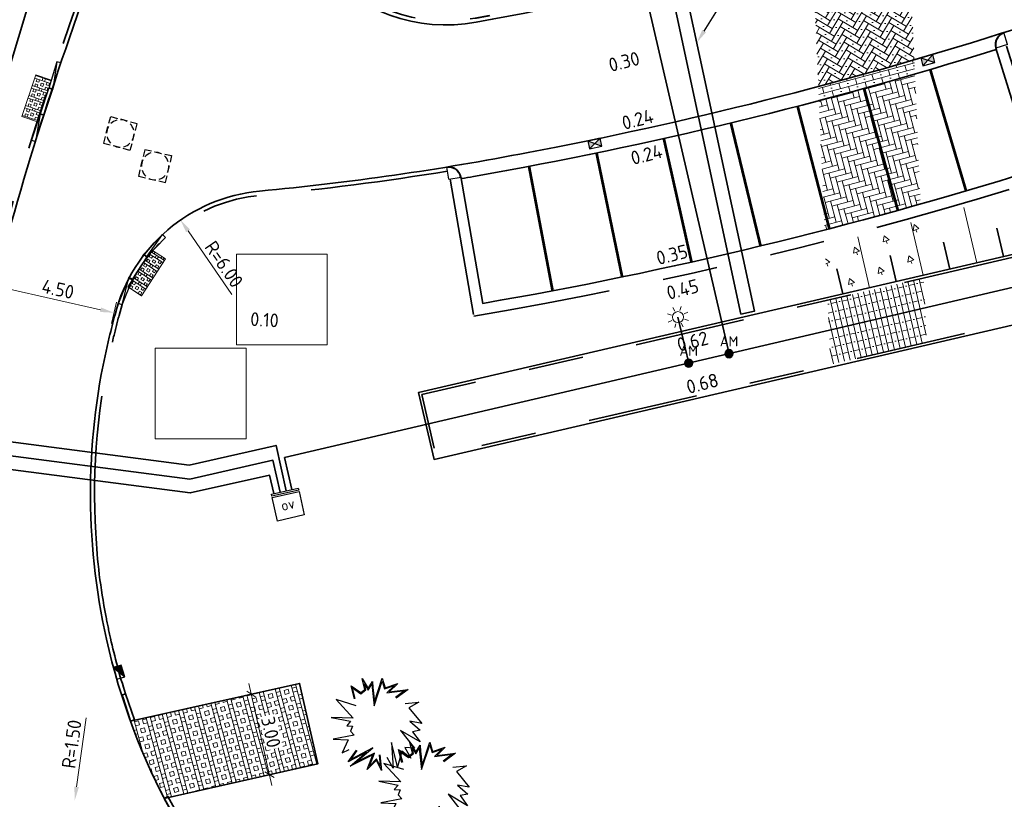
# Model space of a CAD drawing. Header units: metres. Extents: x 109063 to 109671, y 521086 to 521391.
# Tile 62 of 85: x 109321 to 109357, y 521247 to 521275. Entities that reach past the tile are written whole.
import ezdxf
from ezdxf import colors
from ezdxf.entities.mleader import LeaderData, LeaderLine
from ezdxf.enums import TextEntityAlignment as Align
from ezdxf.lldxf.tags import DXFTag
from ezdxf.math import Vec2, Vec3

# ---------------------------------------------------------------- set-up
doc = ezdxf.new("R2010")
doc.units = ezdxf.units.M
doc.header["$PDMODE"] = 2
for name, pattern in [('NLCS-HIDDEN', [4, 2, -2]), ('VH-OPSLUITBAND-SO', [10, 4, -2, 2, -2]), ('VH-TROTTOIRBAND-SO', [15, 5, -2, 2, -2, 2, -2])]:
    doc.linetypes.add(name, pattern=pattern)
for name, color, linetype, lineweight in [('N-WE-GR-BEPLANTING_NATUUR_BOS-A-200', 92, 'Continuous', 18), ('N-WE-GR-HEESTER_SYMPHORICARPOS ALBUS (SNEEUWBES)-S', 90, 'Continuous', 25), ('N-WE-GW-TALUDARCERING-S', 90, 'Continuous', 25), ('N-WE-GW-TALUDARCERING_KORT-G', 90, 'Continuous', 35), ('N-WE-GW-TALUDARCERING_LANG-G', 90, 'Continuous', 18), ('N-WE-IE-MEUBILAIR-S-200', 7, 'Continuous', 25), ('N-WE-KL-ET_LS_OV_LICHTMAST-S', 190, 'Continuous', 25), ('N-WE-OV-HULPSTUK_MOF-S-200', 190, 'Continuous', 25), ('N-WE-OV-KABEL_GROEP1-G', 190, 'OV-KABEL-SO', 35), ('N-WE-OV-KABEL_GROEP2-G', 20, 'OV-KABEL-SO', 35), ('N-WE-OV-KABEL_GROEP3-G', 130, 'OV-KABEL-SO', 35), ('N-WE-OV-KABEL_GROEP4-G', 210, 'OV-KABEL-SO', 35), ('N-WE-RI-HWA_KOLK-S-200', 150, 'Continuous', 25), ('N-WE-RI-HWA_KOLK_STRAATKOLK-S-200', 150, 'Continuous', 25), ('N-WE-RI-HWA_KOLK_TROTTOIRKOLK-S-200', 150, 'Continuous', 25), ('N-WE-RI-PUT-S-250', 7, 'Continuous', 25), ('N-WE-VH-GRASBETONTEGELS-A-200', 253, 'Continuous', 18), ('N-WE-VH-HALFVERHARDING_GRASBETONSTEEN-G', 130, 'Continuous', 35), ('N-WE-VH-KANTOPSLUITING_OPSLUITBAND_100X200-G', 150, 'VH-OPSLUITBAND-SO', 35), ('N-WE-VH-KANTOPSLUITING_TROTTOIRBAND_130 150_160_HOEKBLOK-S', 210, 'Continuous', 25), ('N-WE-VH-KANTOPSLUITING_TROTTOIRBAND_130X150-G', 210, 'VH-TROTTOIRBAND-SO', 35), ('N-WE-VH-KANTOPSLUITING_TROTTOIRBAND_VB_130 150X250_PARKEERBAND-S', 210, 'Continuous', 25), ('N-WE-VH-KANTVERHARDING_WEG-G', 4, 'Continuous', 35), ('N-WE-VH-VERHARDING-G', 7, 'Continuous', 35), ('N-WE-VH-VERHARDING_STRAATBAKSTENEN_DIKFORMAAT_ZWART-A-200', 7, 'Continuous', 18), ('N-WE-VW-MARKERING_PARKEERVAK-G', 7, 'NLCS-HIDDEN', 35), ('X-XX-AL-HOOGTELABEL-T25', 7, 'Continuous', 25), ('X-XX-AL-M', 7, 'Continuous', 18), ('X-XX-AL-T25', 7, 'Continuous', 25)]:
    doc.layers.add(name, color=color, linetype=linetype, lineweight=lineweight)
for name, color, linetype, lineweight, true_color in [('N-WE-GR-BOOMVAK-G', 7, 'Continuous', 18, 0xcc6600), ('N-WE-KL-ET_MANTELBUIS-G', 80, 'Continuous', 35, 0x3fff00), ('N-WE-OV-KABEL_AANSLUITKABEL-G', 3, 'OV-KABEL-SO', 35, 0x00ff00), ('N-WE-VH-KANTOPSLUITING_TROTTOIRBAND_130 150_250_EINDVERLOOPBAND-S', 6, 'Continuous', 35, 0xff00ff), ('N-WE-VH-KANTOPSLUITING_TROTTOIRBAND_400-G', 6, 'VH-TROTTOIRBAND-SO', 35, 0xff00ff), ('N-WE-VH-VERHARDING_GRASBETONSTEEN-A', 7, 'Continuous', 18, 0x52a500), ('N-WE-VH-VERHARDING_STRAATBAKSTEEN-A', 7, 'Continuous', 18, 0xa50029), ('N-WE-VH-VERHARDING_STRAATBAKSTEEN_VOETPAD-A', 7, 'Continuous', 18, 0xe60000)]:
    doc.layers.add(name, color=color, linetype=linetype, lineweight=lineweight, true_color=true_color)
doc.layers.get('0').freeze()
doc.styles.add('NLCS-ISO', font='NLCS-ISO.ttf')
doc.styles.add('NLCS-ISO-M200-T25', font='NLCS-ISO.ttf', dxfattribs={"height": 0.5})
doc.styles.get("Standard").update_dxf_attribs({"font": 'isocpeur.ttf'})
tags = doc.linetypes.add('OV-KABEL-SO', pattern='A,4,-1,[103,NLCS.SHX,S=0.75,R=0,X=0,Y=0],-1,4,-1.5,["0V",Standard,S=1,R=0,X=0,Y=-0.5],-3', length=14.5).pattern_tags.tags
tags[18] = DXFTag(74, 10)
doc.dimstyles.new('NLCS-M200-T25-PIJL_L2_H2', dxfattribs={"dimscale": 0.2, "dimtxt": 2.5, "dimasz": 2.5, "dimexe": 2, "dimexo": 2, "dimgap": 0.7, "dimtad": 1, "dimzin": 0, "dimdsep": 46, "dimtxsty": 'NLCS-ISO-M200-T25', "dimcen": 0, "dimdle": 2, "dimclrd": 256, "dimclre": 256, "dimclrt": 256, "dimazin": 0, "dimtfac": 1, "dimtdec": 3, "dimtofl": 0, "dimtmove": 0, "dimatfit": 3, "dimfxl": 2, "dimfxlon": 1, "dimtfillclr": 256, "dimtolj": 1, "dimtzin": 0, "dimlwd": -1, "dimlwe": -1, "dimarcsym": 0})
doc.dimstyles.new('NLCS-M200-T25-SCHRAP_L2_H2', dxfattribs={"dimscale": 0.2, "dimtxt": 2.5, "dimasz": 1.4, "dimexe": 2, "dimexo": 2, "dimgap": 0.7, "dimtad": 1, "dimzin": 0, "dimdsep": 46, "dimtxsty": 'NLCS-ISO-M200-T25', "dimblk": 'OBLIQUE', "dimcen": 0, "dimdle": 2, "dimclrd": 256, "dimclre": 256, "dimclrt": 256, "dimazin": 0, "dimtfac": 1, "dimtdec": 3, "dimtofl": 0, "dimtmove": 0, "dimatfit": 3, "dimldrblk": 'OBLIQUE', "dimfxl": 2, "dimfxlon": 1, "dimtfillclr": 256, "dimtolj": 1, "dimtzin": 0, "dimlwd": -1, "dimlwe": -1, "dimarcsym": 0})

# ---------------------------------------------------------------- blocks, each defined once
blk = doc.blocks.new('*U100')
at = {"layer": 'N-WE-GW-TALUDARCERING_KORT-G'}
for p, q in [((109356.733, 521266.346), (109356.492, 521267.383)), ((109354.785, 521265.893), (109354.557, 521266.875)), ((109352.837, 521265.441), (109352.619, 521266.38)), ((109350.889, 521264.989), (109350.678, 521265.897))]:
    blk.add_line(p, q, dxfattribs=at)
at = {"layer": 'N-WE-GW-TALUDARCERING_LANG-G'}
for p, q in [((109355.759, 521266.12), (109355.291, 521268.135)), ((109353.811, 521265.667), (109353.366, 521267.584)), ((109351.863, 521265.215), (109351.435, 521267.059))]:
    blk.add_line(p, q, dxfattribs=at)
blk = doc.blocks.new('*D109')
at = {"layer": 'Defpoints', "color": 0, "transparency": 16777216}
for p in [(109326.824, 521267.694), (109330.218, 521262.747)]:
    blk.add_point(p, dxfattribs=at)
at = {"layer": 'X-XX-AL-M', "transparency": 16777216}
blk.add_line((109328.694, 521264.969), (109327.107, 521267.282), dxfattribs=at)
blk.add_solid([(109327.176, 521267.329), (109327.038, 521267.235), (109326.824, 521267.694)], dxfattribs=at)
at = {"layer": 'X-XX-AL-M', "transparency": 16777216, "insert": (109328.413, 521266.068), "char_height": 0.5, "attachment_point": 5, "rotation": 304.451, "style": 'NLCS-ISO-M200-T25', "bg_fill": 3, "box_fill_scale": 1.1, "bg_fill_color": 256, "bg_fill_true_color": 13158600, "bg_fill_transparency": 0}
blk.add_mtext('\\A1;R=6.00', dxfattribs=at)
blk = doc.blocks.new('*D110')
at = {"layer": 'Defpoints', "color": 0, "transparency": 16777216}
for p in [(109324.419, 521264.305), (109319.306, 521262.082), (109323.697, 521261.094)]:
    blk.add_point(p, dxfattribs=at)
at = {"layer": 'X-XX-AL-M', "transparency": 16777216}
for p, q in [((109319.941, 521264.903), (109320.117, 521265.683)), ((109320.517, 521265.183), (109323.932, 521264.415)), ((109324.331, 521263.915), (109324.507, 521264.695))]:
    blk.add_line(p, q, dxfattribs=at)
for points in [[(109320.535, 521265.265), (109320.499, 521265.102), (109320.029, 521265.293)], [(109323.95, 521264.496), (109323.913, 521264.333), (109324.419, 521264.305)]]:
    blk.add_solid(points, dxfattribs=at)
at = {"layer": 'X-XX-AL-M', "transparency": 16777216, "insert": (109322.383, 521265.163), "char_height": 0.5, "attachment_point": 5, "rotation": 347.3142, "style": 'NLCS-ISO-M200-T25', "bg_fill": 3, "box_fill_scale": 1.1, "bg_fill_color": 256, "bg_fill_true_color": 13158600, "bg_fill_transparency": 0}
blk.add_mtext('\\A1;4.50', dxfattribs=at)
blk = doc.blocks.new('*D222')
at = {"layer": 'Defpoints', "color": 0, "transparency": 16777216}
for p in [(109322.993, 521246.583), (109322.789, 521245.097)]:
    blk.add_point(p, dxfattribs=at)
at = {"layer": 'X-XX-AL-M', "transparency": 16777216}
blk.add_line((109323.404, 521249.585), (109323.061, 521247.078), dxfattribs=at)
blk.add_solid([(109322.978, 521247.09), (109323.143, 521247.067), (109322.993, 521246.583)], dxfattribs=at)
at = {"layer": 'X-XX-AL-M', "transparency": 16777216, "insert": (109322.88, 521248.632), "char_height": 0.5, "attachment_point": 5, "rotation": 82.1933, "style": 'NLCS-ISO-M200-T25', "bg_fill": 3, "box_fill_scale": 1.1, "bg_fill_color": 256, "bg_fill_true_color": 13158600, "bg_fill_transparency": 0}
blk.add_mtext('\\A1;R=1.50', dxfattribs=at)
blk = doc.blocks.new('SRI-KOLK_STRAAT-SO')
h = blk.add_hatch(color=256)
h.dxf.hatch_style = 1
h.paths.add_polyline_path([(-1.125, 1.5), (-1.125, 0), (0, 0.75)])
h.paths.add_polyline_path([(1.125, 1.5), (0, 0.75), (1.125, 0)])
for p, q in [((-1.125, 0), (1.125, 1.5)), ((1.125, 0), (-1.125, 1.5))]:
    blk.add_line(p, q)
blk.add_lwpolyline([(-1.125, 0), (1.125, 0), (1.125, 1.5), (-1.125, 1.5)], close=True)
blk = doc.blocks.new('SKL-ET_OV_LICHTMAST-SO')
at = {"color": 0, "linetype": 'ByBlock', "lineweight": 18}
for points in [[(0, 2), (0, 1.25)], [(-1.25, 0), (-2, 0)], [(-1.41, 1.41), (-0.88, 0.88)], [(0.88, 0.88), (1.41, 1.41)], [(2, 0), (1.25, 0)], [(-1.41, -1.41), (-0.88, -0.88)], [(0, -1.25), (0, -2)], [(0.88, -0.88), (1.41, -1.41)]]:
    blk.add_lwpolyline(points, dxfattribs=at)
blk.add_circle((0, 0), 1, dxfattribs=at)
blk = doc.blocks.new('N-SVH-VB_150X170')
at = {"layer": 'N-WE-VH-KANTOPSLUITING_TROTTOIRBAND_VB_130 150X250_PARKEERBAND-S'}
blk.add_lwpolyline([(0.5, 0.15), (-0.5, 0.15), (-0.5, 0), (0.5, 0)], close=True, dxfattribs=at)
blk = doc.blocks.new('*U362')
at = {"layer": 'N-WE-VH-GRASBETONTEGELS-A-200', "true_color": 0x66cc00}
h = blk.add_hatch(dxfattribs=at)
h.set_pattern_fill('BOX', color=72, scale=0.015)
h.paths.add_polyline_path([(-0.9, -0.15), (-1.3, -0.15), (-1.3, -0.75), (-0.9, -0.75)])
h = blk.add_hatch(dxfattribs=at)
h.set_pattern_fill('BOX', color=72, scale=0.015)
h.paths.add_polyline_path([(-0.5, -0.15), (-0.9, -0.15), (-0.9, -0.75), (-0.5, -0.75)])
h = blk.add_hatch(dxfattribs=at)
h.set_pattern_fill('BOX', color=72, scale=0.015)
h.paths.add_polyline_path([(-0.1, -0.15), (-0.5, -0.15), (-0.5, -0.75), (-0.1, -0.75)])
h = blk.add_hatch(dxfattribs=at)
h.set_pattern_fill('BOX', color=72, scale=0.015)
h.paths.add_polyline_path([(0.3, -0.15), (-0.1, -0.15), (-0.1, -0.75), (0.3, -0.75)])
at = {"layer": 'N-WE-VH-VERHARDING-G', "lineweight": 18}
blk.add_lwpolyline([(-1.3, -0.75), (0.3, -0.75), (0.3, -0.15), (-1.3, -0.15)], close=True, dxfattribs=at)
at = {"layer": 'N-WE-VH-KANTOPSLUITING_TROTTOIRBAND_VB_130 150X250_PARKEERBAND-S'}
blk.add_blockref('N-SVH-VB_150X170', (-0.5, -0.15), dxfattribs=at)
blk = doc.blocks.new('*U276')
blk.add_lwpolyline([(-1, -0.15), (0, -0.15), (0, 0), (-1, 0)], close=True)
blk.add_lwpolyline([(-1, -0.15), (0, 0)])
blk = doc.blocks.new('SRI-KOLK_TROTTOIR-SO')
blk.add_hatch(color=256).paths.add_polyline_path([(1.125, 1.5), (-1.125, 1.5), (-1.125, 0)])
blk.add_line((-1.125, 0), (1.125, 1.5))
at = {"flags": 128}
blk.add_lwpolyline([(-1.125, 0), (1.125, 0), (1.125, 1.5), (-1.125, 1.5)], close=True, dxfattribs=at)
blk = doc.blocks.new('SVH-TROTTOIRBAND EINDVERLOOPBAND_130 150X250_150X120_RECHTS_L1000_HD-MM')
for p in [(0, 20), (900, 0)]:
    blk.add_line(p, (100, 20))
blk.add_lwpolyline([(1000, 0), (0, 0), (0, 150), (1000, 150)], close=True)
blk = doc.blocks.new('SVH-TROTTOIRBAND EINDVERLOOPBAND_130 150X250_150X120_LINKS_L1000_HD-MM')
for p in [(-900, 0), (0, 20)]:
    blk.add_line(p, (-100, 20))
blk.add_lwpolyline([(-1000, 0), (0, 0), (0, 150), (-1000, 150)], close=True)
blk = doc.blocks.new('_Oblique')
at = {"color": 0, "linetype": 'ByBlock', "lineweight": -2}
blk.add_line((-0.5, -0.5), (0.5, 0.5), dxfattribs=at)
blk = doc.blocks.new('*D403')
at = {"layer": 'Defpoints', "color": 0, "transparency": 16777216}
for p in [(109329.35, 521250.432), (109330.007, 521247.505), (109330.067, 521247.518)]:
    blk.add_point(p, dxfattribs=at)
at = {"layer": 'X-XX-AL-M', "transparency": 16777216}
for p, q in [((109329.322, 521250.836), (109330.154, 521247.128)), ((109329.409, 521250.445), (109329.799, 521250.533)), ((109330.067, 521247.518), (109330.457, 521247.606))]:
    blk.add_line(p, q, dxfattribs=at)
at = {"layer": 'X-XX-AL-M', "transparency": 16777216, "xscale": 0.28, "yscale": 0.28, "zscale": 0.28}
for p, rotation in [((109329.409, 521250.445), 102.6570461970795), ((109330.067, 521247.518), 282.6570461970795)]:
    blk.add_blockref('_Oblique', p, dxfattribs=dict(at, rotation=rotation))
at = {"layer": 'X-XX-AL-M', "transparency": 16777216, "insert": (109330.118, 521249.067), "char_height": 0.5, "attachment_point": 5, "rotation": 282.657, "style": 'NLCS-ISO-M200-T25', "bg_fill": 3, "box_fill_scale": 1.1, "bg_fill_color": 256, "bg_fill_true_color": 13158600, "bg_fill_transparency": 0}
blk.add_mtext('\\A1;3.00', dxfattribs=at)
blk = doc.blocks.new('SRI-PUT_OPHOOGTEBRENGEN-SO')
for p, q in [((-0.5, 2), (0.5, 2)), ((-2, -0.5), (-2, 0.5)), ((2, -0.5), (2, 0.5)), ((-0.5, -2), (0.5, -2))]:
    blk.add_line(p, q)
for points in [[(-1, 2), (-2, 2), (-2, 1)], [(1, 2), (2, 2), (2, 1)], [(-1, -2), (-2, -2), (-2, -1)], [(1, -2), (2, -2), (2, -1)]]:
    blk.add_lwpolyline(points)
for start, end in [(120, 150), (75.5225, 104.4775), (30, 60), (165.5225, 194.4775), (345.5225, 14.4775), (210, 240), (300, 330), (255.5225, 284.4775)]:
    blk.add_arc((0, 0), 2, start, end)
blk = doc.blocks.new('SIE-MEUBILAIR_KAST_OV-SO')
for points in [[(-1, 1), (1, 1), (1, 0.84), (-1, 0.84)], [(-1, 0.76), (1, 0.76), (1, -1), (-1, -1)]]:
    blk.add_lwpolyline(points, close=True)
at = {"style": 'NLCS-ISO'}
blk.add_text('ov', height=0.75, dxfattribs=at).set_placement((0, 0), align=Align.MIDDLE_CENTER)
blk = doc.blocks.new('SGR-HEESTER_06')
at = {"flags": 128}
for points in [[(-0.247, 0.534), (-0.247, 0.776), (-0.104, 0.615), (-0.104, 0.615), (-0.018, 0.652), (-0.018, 0.857), (0.045, 0.652), (0.15, 0.758), (0.131, 0.652), (0.094, 0.391), (0.336, 0.77), (0.343, 0.59), (0.585, 0.609), (0.398, 0.503), (0.74, 0.46), (0.492, 0.36)], [(-0.232, 0.534), (-0.232, 0.736), (-0.109, 0.596), (-0.002, 0.642), (-0.002, 0.753), (0.037, 0.623), (0.127, 0.712), (0.116, 0.654), (0.069, 0.324), (0.323, 0.72), (0.328, 0.573), (0.517, 0.588), (0.351, 0.494), (0.679, 0.452), (0.486, 0.375)], [(-0.247, 0.404), (-0.57, 0.602), (-0.353, 0.199), (-0.738, 0.311), (-0.415, 0.156), (-0.502, 0.094), (-0.402, 0.063), (-0.458, -0.018), (-0.415, -0.105), (-0.8, -0.08), (-0.539, -0.161), (-0.707, -0.359), (-0.564, -0.335)], [(0.628, 0.224), (0.876, 0.187), (0.672, 0.131), (0.827, -0.204), (0.628, -0.111), (0.771, -0.316), (0.628, -0.31), (0.715, -0.521), (0.423, -0.229), (0.591, -0.608), (0.423, -0.552), (0.479, -0.763), (0.355, -0.601), (0.206, -0.856), (0.212, -0.403), (0.125, -0.862), (0.069, -0.645)], [(-0.049, -0.564), (-0.092, -0.85), (-0.136, -0.645), (-0.34, -0.769), (-0.173, -0.533), (-0.626, -0.632), (-0.272, -0.459), (-0.638, -0.546), (-0.44, -0.378)], [(-0.064, -0.562), (-0.095, -0.764), (-0.125, -0.621), (-0.285, -0.718), (-0.137, -0.51), (-0.506, -0.59), (-0.143, -0.412), (-0.579, -0.516), (-0.43, -0.39)]]:
    blk.add_lwpolyline(points, dxfattribs=at)
blk = doc.blocks.new('SVH-TROTTOIRBAND HOEKBLOK_130 150X160_R450_H90UITW_VB-MM')
at = {"linetype": 'Continuous'}
for q in [(450, 450), (0, 0)]:
    blk.add_line((0, 450), q, dxfattribs=at)
for radius in [450, 430]:
    blk.add_arc((0, 450), radius, 270, 0, dxfattribs=at)
blk = doc.blocks.new('SOV-HULP_MOF_AFTAKMOF-SO')
h = blk.add_hatch(color=256)
h.dxf.hatch_style = 1
edge = h.paths.add_edge_path()
edge.add_arc((0, 0), 1, 180, 360)
edge.add_arc((0, 0), 1, 0, 180)
at = {"flags": 128}
blk.add_lwpolyline([(-1, 0, 1), (1, 0, 1)], format="xyb", close=True, dxfattribs=at)
at = {"style": 'NLCS-ISO'}
blk.add_attdef('AM', text='', height=2.5, dxfattribs=at).set_placement((0, 3), align=Align.MIDDLE)
at = {"style": 'NLCS-ISO', "flags": 1}
for tag, p in [('OMSCHRIJVING_LEGENDA', (0, -8.43)), ('LOCATIE', (0, -12.22)), ('MASTNUMMER', (0, -16)), ('VAN', (0, -19.78)), ('NAAR', (0, -23.57)), ('AFTAKKING', (0, -27.35)), ('VOEDINGSPUNT', (0, -31.14)), ('GROEPSNUMMER', (0, -34.92)), ('POSITIE_X', (0, -38.71)), ('POSITIE_Y', (0, -42.49)), ('OVERIGE_OPMERKING(EN)_2', (0, -50.06))]:
    blk.add_attdef(tag, p, '', height=1.8, dxfattribs=at)
at = {"style": 'NLCS-ISO'}
blk.add_attdef('OVERIGE_OPMERKING(EN)_1', (0, -46.28), '', height=1.8, dxfattribs=at)

msp = doc.modelspace()

# ---------------------------------------------------------------- hatches: boundary and pattern name
at = {"layer": 'N-WE-GR-BEPLANTING_NATUUR_BOS-A-200', "transparency": 33554687}
h = msp.add_hatch(dxfattribs=at)
h.set_pattern_fill('AGR-BOS-SO', color=256, scale=0.2, angle=20.835, pattern_type=2)
h.set_pattern_definition([(20.835, (109352.1798, 521265.7366), (0.18392, 1.13996), [0.23094, -0.92376]), (260.835, (109352.2166, 521265.9646), (0.89527, -0.72926), [0.23094, -0.92376]), (320.835, (109352.2166, 521265.9646), (1.0792, 0.4107), [0.23094, -0.92376]), (290.835, (109352.28775, 521265.7777), (0.89527, -0.72926), [0.1, -1.9])])
h.paths.add_polyline_path([(109350.259, 521266.741), (109350.295, 521265.056), (109353.783, 521265.866), (109353.741, 521267.678)])
at = {"layer": 'N-WE-VH-VERHARDING_GRASBETONSTEEN-A'}
h = msp.add_hatch(dxfattribs=at)
h.set_pattern_fill('AVH-GRASBETONSTEEN_01-SO', color=256, scale=0.3, angle=15, pattern_type=2)
h.set_pattern_definition([(105, (109285.3099, 521163.44266), (-0.5795555, -0.1552914), []), (105, (109285.45477, 521163.4815), (-0.5795555, -0.1552914), []), (15, (109285.3099, 521163.44266), (-0.1552914, 0.5795555), [-0.15, 0.15]), (15, (109285.27105, 521163.58755), (-0.1552914, 0.5795555), [-0.15, 0.15]), (15, (109285.23223, 521163.73244), (-0.1552914, 0.5795555), [0.15, -0.15]), (15, (109285.1934, 521163.8773), (-0.1552914, 0.5795555), [0.15, -0.15]), (105, (109285.59966, 521163.5203), (-0.5795555, -0.1552914), [0.15, -0.15]), (105, (109285.74454, 521163.5591), (-0.5795555, -0.1552914), [0.15, -0.15])])
edge = h.paths.add_edge_path()
edge.add_line((109327.16, 521249.94), (109325.022, 521249.461))
edge.add_arc((109346.485, 521257.17), 22.805, 199.7581, 207.4417)
edge.add_line((109326.246, 521246.66), (109331.819, 521247.912))
edge.add_line((109331.819, 521247.912), (109331.162, 521250.839))
edge.add_line((109331.162, 521250.839), (109327.16, 521249.94))
at = {"layer": 'N-WE-VH-VERHARDING_STRAATBAKSTEEN-A'}
h = msp.add_hatch(dxfattribs=at)
h.set_pattern_fill('AVH-SBS_DIKFORMAAT_KEPER', color=256, scale=3, angle=59.1558, pattern_type=2)
h.set_pattern_definition([(59.15580698, (0, 0), (-0.07159290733, 0.283852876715), [0.828, -0.414]), (329.15580698, (-0.53317, 0.3184), (-0.07159290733, 0.283852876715), [0.828, -0.414]), (59.15580698, (0.17646, 0.49737), (-0.07159290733, 0.283852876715), [0, -1.242]), (59.15580698, (-0.21352, 0.24806), (-0.07159290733, 0.283852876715), [0, -1.242])])
h.paths.add_polyline_path([(109349.784, 521277.644), (109350.007, 521272.525), (109353.487, 521273.494), (109353.263, 521278.642), (109351.353, 521278.083)])
h = msp.add_hatch(dxfattribs=at)
h.set_pattern_fill('AVH-SBS_DIKFORMAAT_HALFST-SO', color=256, scale=3, angle=195, pattern_type=2)
h.set_pattern_definition([(195, (0, 0), (0.05357554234, -0.19994664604), []), (285, (-0.59984, -0.1607), (0.5998399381, 0.160726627), [0.207, -0.207]), (285, (-0.24634, -0.2803), (0.5998399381, 0.160726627), [0.207, -0.207]), (195, (-0.27313, -0.18034), (0.10715108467, -0.39989329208), [0, -0.621, 0, 0]), (195, (-0.51948, -0.46065), (0.10715108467, -0.39989329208), [0, -0.621, 0, 0])])
edge = h.paths.add_edge_path()
edge.add_line((109353.51, 521272.98), (109353.487, 521273.494))
edge.add_arc((109311.418, 521417.844), 150.355, 284.87117, 286.24796, ccw=False)
edge.add_line((109350.007, 521272.525), (109350.029, 521272.014))
edge.add_arc((109311.435, 521417.768), 150.777, 284.83106, 286.20377)
at = {"layer": 'N-WE-VH-VERHARDING_STRAATBAKSTEEN_VOETPAD-A'}
h = msp.add_hatch(dxfattribs=at)
h.set_pattern_fill('AVH-SBS_DIKFORMAAT_HALFST-SO', color=256, scale=3, angle=283.0729, pattern_type=2)
h.set_pattern_definition([(283.072916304, (0, 0), (0.20163518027, 0.04682151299), []), (13.0729163, (0.14046, -0.6049), (-0.140464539, 0.6049055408), [0.207, -0.207]), (13.0729163, (0.27187, -0.25563), (-0.140464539, 0.6049055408), [0.207, -0.207]), (283.0729163, (0.17105, -0.27904), (0.40327036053, 0.09364302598), [0, -0.621, 0, 0]), (283.0729163, (0.4429, -0.53467), (0.40327036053, 0.09364302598), [0, -0.621, 0, 0])])
h.paths.add_polyline_path([(109350.345, 521264.76), (109350.447, 521262.422), (109353.934, 521263.232), (109353.832, 521265.57)])
at = {"layer": 'N-WE-VH-VERHARDING_STRAATBAKSTENEN_DIKFORMAAT_ZWART-A-200'}
h = msp.add_hatch(dxfattribs=at)
h.set_pattern_fill('AVH-SBS_LINGEFORMAAT_ELLEBOOG-SO', color=256, scale=2.5, angle=105, pattern_type=2)
h.set_pattern_definition([(105, (0, 0), (-0.24494897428, 0.14142135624), [0.8, -0.4]), (15, (-0.57956, -0.1553), (-0.24494897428, 0.14142135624), [0.8, -0.4])])
edge = h.paths.add_edge_path()
edge.add_line((109350.029, 521272.014), (109350.234, 521267.313))
edge.add_arc((109311.399, 521417.913), 155.527, 284.45951, 285.78822)
edge.add_line((109353.715, 521268.254), (109353.51, 521272.98))
edge.add_arc((109311.435, 521417.768), 150.777, 284.83106, 286.20377, ccw=False)

# ---------------------------------------------------------------- linework, layer by layer
at = {"layer": 'N-WE-KL-ET_MANTELBUIS-G'}
msp.add_lwpolyline([(109343.326, 521282.281), (109347.194, 521264.257), (109347.683, 521264.363), (109343.814, 521282.387)], close=True, dxfattribs=at)
at = {"layer": 'N-WE-OV-KABEL_AANSLUITKABEL-G', "flags": 128}
for points in [[(109346.76, 521262.817), (109342.307, 521282.035)], [(109345.295, 521262.474), (109344.904, 521264.146)]]:
    msp.add_lwpolyline(points, dxfattribs=at)
at = {"layer": 'N-WE-VH-HALFVERHARDING_GRASBETONSTEEN-G', "flags": 128}
msp.add_lwpolyline([(109325.018, 521249.459), (109331.162, 521250.839), (109331.819, 521247.912), (109326.244, 521246.66)], dxfattribs=at)
at = {"layer": 'N-WE-VH-KANTOPSLUITING_OPSLUITBAND_100X200-G', "flags": 128}
msp.add_lwpolyline([(109366.187, 521232.999, 0.343452), (109367.702, 521235.088, 0.074465), (109362.314, 521264.254, 0.38523), (109361.141, 521264.906), (109336.122, 521259.096), (109335.602, 521261.336), (109360.202, 521267.049, 0.443751), (109360.922, 521268.345), (109358.674, 521274.951)], format="xyb", dxfattribs=at)
at = {"layer": 'N-WE-VH-KANTOPSLUITING_TROTTOIRBAND_130X150-G', "flags": 128}
for points in [[(109334.016, 521292.186, -0.015777), (109332.708, 521287.539), (109332.587, 521287.156, -0.011393), (109331.873, 521285.076), (109331.023, 521282.845, 0.584454), (109337.543, 521275.008, 0.00092), (109338.068, 521275.106)], [(109336.532, 521269.452, -0.017322), (109329.722, 521268.576, 0.297311), (109324.717, 521264.6)], [(109325.724, 521266.544, 0.000002), (109325.724, 521266.544)], [(109325.727, 521266.542, 0.000002), (109325.727, 521266.542, 0.000002)], [(109325.192, 521265.701, 0.000038), (109325.19, 521265.698, 0.000038)], [(109325.197, 521265.698, 0.000039), (109325.195, 521265.695, 0.000039)], [(109324.122, 521253.301, -0.035707), (109323.755, 521256.293, -0.032084)], [(109324.838, 521250.455, -0.021861), (109324.291, 521252.477, -0.008769), (109324.122, 521253.301)]]:
    msp.add_lwpolyline(points, format="xyb", dxfattribs=at)
at = {"layer": 'N-WE-VH-KANTOPSLUITING_TROTTOIRBAND_400-G'}
msp.add_lwpolyline([(109336.632, 521269.165), (109337.49, 521264.185, 0.034426), (109358.337, 521269.219), (109356.829, 521274.038)], format="xyb", dxfattribs=at)
msp.add_lwpolyline([(109336.556, 521269.606), (109336.556, 521269.606)], dxfattribs=at)
at = {"layer": 'N-WE-VH-KANTVERHARDING_WEG-G'}
msp.add_line((109340.478, 521270.324), (109339.469, 521270.133), dxfattribs=at)
for points in [[(109331.872, 521285.496), (109330.883, 521282.899, 0.584454), (109337.57, 521274.861, 0.032989), (109356.148, 521279.543, 0.004469), (109358.613, 521280.364, 0.044584), (109382.238, 521290.908), (109391.348, 521296.729)], [(109337.022, 521269.252), (109337.816, 521264.646, 0.033142), (109357.836, 521269.481), (109356.447, 521273.919)]]:
    msp.add_lwpolyline(points, format="xyb", dxfattribs=at)
at = {"layer": 'N-WE-VH-KANTVERHARDING_WEG-G', "flags": 128}
for points in [[(109365.547, 521233.018, 0.432601), (109367.602, 521235.085, 0.074465), (109362.219, 521264.221, 0.38528), (109361.164, 521264.808), (109336.048, 521258.976), (109335.482, 521261.411), (109360.179, 521267.146, 0.443751), (109360.827, 521268.313), (109358.58, 521274.919)], [(109337.035, 521269.18, 0.000764), (109337.478, 521269.257, 0.032426), (109356.462, 521273.871)], [(109324.457, 521264.247, 0.002011), (109324.247, 521263.417, 0.115245), (109324.145, 521252.444, 0.283696), (109341.835, 521234.311, 0.043846), (109348.877, 521233.49), (109398.756, 521232.076)]]:
    msp.add_lwpolyline(points, format="xyb", dxfattribs=at)
at = {"layer": 'N-WE-VH-KANTVERHARDING_WEG-G'}
msp.add_lwpolyline([(109356.313, 521274.348), (109356.312, 521274.348)], dxfattribs=at)
for centre, radius, start, end in [((109311.418, 521417.844), 150.355, 281.14388, 287.9224), ((109320.481, 521367.262), 98.968, 275.34952, 281.06146), ((109330.268, 521262.751), 6, 95.3495, 165.5666)]:
    msp.add_arc(centre, radius, start, end, dxfattribs=at)
at = {"layer": 'N-WE-VW-MARKERING_PARKEERVAK-G', "ltscale": 0.5, "const_width": 0.1}
for points in [[(109354.07, 521273.144), (109355.371, 521268.732)], [(109351.666, 521272.457), (109352.894, 521268.024)], [(109349.251, 521271.81), (109350.405, 521267.357)], [(109346.826, 521271.203), (109347.906, 521266.732)], [(109344.391, 521270.637), (109345.397, 521266.148)], [(109341.947, 521270.11), (109342.878, 521265.606)], [(109339.495, 521269.625), (109340.351, 521265.105)]]:
    msp.add_lwpolyline(points, dxfattribs=at)

# ---------------------------------------------------------------- block references
at = {"layer": 'N-WE-GR-HEESTER_SYMPHORICARPOS ALBUS (SNEEUWBES)-S', "xscale": 2, "yscale": 2, "zscale": 2, "rotation": 14.34512651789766}
for p in [(109333.893, 521249.363), (109335.621, 521247.048)]:
    msp.add_blockref('SGR-HEESTER_06', p, dxfattribs=at)
at = {"layer": 'N-WE-GW-TALUDARCERING-S'}
msp.add_blockref('*U100', (0, 0), dxfattribs=at)
at = {"layer": 'N-WE-IE-MEUBILAIR-S-200', "xscale": 0.4999999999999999, "yscale": 0.4999999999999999, "zscale": 0.4999999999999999, "rotation": 12.65704619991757}
msp.add_blockref('SIE-MEUBILAIR_KAST_OV-SO', (109330.735, 521257.335), dxfattribs=at)
at = {"layer": 'N-WE-KL-ET_LS_OV_LICHTMAST-S', "xscale": 0.2, "yscale": 0.2, "zscale": 0.2, "rotation": 27.7805159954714}
msp.add_blockref('SKL-ET_OV_LICHTMAST-SO', (109344.904, 521264.146), dxfattribs=at)
at = {"layer": 'N-WE-OV-HULPSTUK_MOF-S-200', "xscale": 0.15, "yscale": 0.15, "zscale": 0.2}
for p in [(109346.76, 521262.817), (109345.295, 521262.474)]:
    msp.add_blockref('SOV-HULP_MOF_AFTAKMOF-SO', p, dxfattribs=at).add_auto_attribs({'AM': 'AM'})
at = {"layer": 'N-WE-RI-HWA_KOLK-S-200', "xscale": 0.2, "yscale": 0.2, "zscale": 0.2, "rotation": 191.5766665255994}
msp.add_blockref('SRI-KOLK_STRAAT-SO', (109341.856, 521270.602), dxfattribs=at)
at = {"layer": 'N-WE-RI-HWA_KOLK_STRAATKOLK-S-200', "xscale": 0.2, "yscale": 0.2, "zscale": 0.2, "rotation": 195.4335385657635}
msp.add_blockref('SRI-KOLK_STRAAT-SO', (109353.941, 521273.627), dxfattribs=at)
at = {"layer": 'N-WE-RI-HWA_KOLK_TROTTOIRKOLK-S-200', "xscale": 0.2, "yscale": 0.2, "zscale": 0.2, "rotation": 287.2135290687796}
msp.add_blockref('SRI-KOLK_TROTTOIR-SO', (109324.458, 521251.201), dxfattribs=at)
at = {"layer": 'N-WE-RI-PUT-S-250', "xscale": 0.25, "yscale": 0.25, "zscale": 0.25}
for p, rotation in [((109324.649, 521270.82), 74.48040590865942), ((109325.914, 521269.635), 347.6202854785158)]:
    msp.add_blockref('SRI-PUT_OPHOOGTEBRENGEN-SO', p, dxfattribs=dict(at, rotation=rotation))
at = {"layer": 'N-WE-VH-KANTOPSLUITING_TROTTOIRBAND_130 150_160_HOEKBLOK-S', "xscale": 0.001, "yscale": 0.001, "zscale": 0.001}
for p, rotation in [((109356.742, 521274.483), 197.3581972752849), ((109337.026, 521269.233), 99.77554725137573)]:
    msp.add_blockref('SVH-TROTTOIRBAND HOEKBLOK_130 150X160_R450_H90UITW_VB-MM', p, dxfattribs=dict(at, rotation=rotation))
at = {"layer": 'N-WE-VH-KANTOPSLUITING_TROTTOIRBAND_130 150_250_EINDVERLOOPBAND-S', "xscale": 0.001, "yscale": 0.001, "zscale": 0.001}
for name, p, rotation in [('SVH-TROTTOIRBAND EINDVERLOOPBAND_130 150X250_150X120_RECHTS_L1000_HD-MM', (109324.698, 521250.406, 0), 288.9429733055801), ('SVH-TROTTOIRBAND EINDVERLOOPBAND_130 150X250_150X120_LINKS_L1000_HD-MM', (109326.722, 521245.781, 0), 298.4724818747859)]:
    msp.add_blockref(name, p, dxfattribs=dict(at, rotation=rotation))
at = {"layer": 'N-WE-VH-KANTOPSLUITING_TROTTOIRBAND_VB_130 150X250_PARKEERBAND-S'}
for name, p, rotation in [('*U276', (109322.197, 521272.428), 253.055784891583), ('*U362', (109321.88, 521271.48), 251.5270686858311), ('*U276', (109321.562, 521270.532), 251.4659330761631), ('*U276', (109326.183, 521267.149), 46.5176765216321), ('*U362', (109325.495, 521266.423), 57.29279296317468)]:
    msp.add_blockref(name, p, dxfattribs=dict(at, rotation=rotation))

# ---------------------------------------------------------------- texts
at = {"layer": 'X-XX-AL-T25', "char_height": 0.5, "attachment_point": 1, "rotation": 14.3871, "style": 'NLCS-ISO-M200-T25'}
for s, insert in [('0.30', (109342.339, 521273.532)), ('0.24', (109342.82, 521271.429)), ('0.24', (109343.144, 521270.152)), ('0.35', (109344.069, 521266.516)), ('0.45', (109344.444, 521265.253)), ('0.62', (109344.824, 521263.366)), ('0.68', (109345.162, 521261.832))]:
    msp.add_mtext_dynamic_manual_height_columns(s, width=1.41981, gutter_width=2.5, heights=[0], dxfattribs=dict(at, insert=insert))

# ---------------------------------------------------------------- next in the draw order: dimensions: what is measured, and where the dimension line sits
at = {"layer": 'X-XX-AL-M'}
dim = msp.add_radius_dim(center=(109330.218, 521262.747), mpoint=(109326.824, 521267.694), dimstyle='NLCS-M200-T25-PIJL_L2_H2', override={"dimpost": 'R=<>', "dimtfill": 1}, dxfattribs=at)
dim.commit()
dim.dimension.update_dxf_attribs({"geometry": '*D109', "text_midpoint": (109328.091, 521265.847), "dimtype": 164})
dim = msp.add_linear_dim(base=(109324.419, 521264.305), p1=(109319.306, 521262.082), p2=(109323.697, 521261.094), angle=347.3142, dimstyle='NLCS-M200-T25-PIJL_L2_H2', override={"dimtfill": 1}, dxfattribs=at)
dim.commit()
dim.dimension.update_dxf_attribs({"geometry": '*D110', "text_midpoint": (109322.297, 521264.783), "dimtype": 161})
dim = msp.add_aligned_dim(p1=(109329.35, 521250.432), p2=(109330.007, 521247.505), distance=0.061, dimstyle='NLCS-M200-T25-SCHRAP_L2_H2', override={"dimtfill": 1}, dxfattribs=at)
dim.commit()
dim.dimension.update_dxf_attribs({"geometry": '*D403', "text_midpoint": (109330.118, 521249.067)})
dim = msp.add_radius_dim(center=(109322.789, 521245.097), mpoint=(109322.993, 521246.583), dimstyle='NLCS-M200-T25-PIJL_L2_H2', override={"dimpost": 'R=<>', "dimtfill": 1}, dxfattribs=at)
dim.commit()
dim.dimension.update_dxf_attribs({"geometry": '*D222', "text_midpoint": (109322.88, 521248.632)})

# ---------------------------------------------------------------- next in the draw order: leaders
at = {"layer": 'X-XX-AL-HOOGTELABEL-T25'}
ml = msp.add_multileader_mtext('Standard', dxfattribs=at)
ml.set_content('AANBRENGEN MANTELBUIS', color=256, style='NLCS-ISO-M200-T25')
ml.set_leader_properties(color=256, linetype='ByLayer', lineweight=-1)
ml.build(insert=Vec2(0, 0))
ml.multileader.update_dxf_attribs({"text_left_attachment_type": 5, "text_right_attachment_type": 5, "dogleg_length": 0.5, "arrow_head_size": 0.5})
ctx = ml.context
ctx.base_point, ctx.char_height, ctx.arrow_head_size, ctx.landing_gap_size, ctx.plane_origin = Vec3(109347.026, 521275.599), 0.5, 0.5, 0.18, Vec3(109350.764, 521276.707)
ctx.left_attachment, ctx.right_attachment = 5, 5
notes = []
notes.append((ctx, [(1, (1, 1, 0), (109346.526, 521275.599), (1, 0), 0.5, [(0, [(109345.588, 521274.121)], 0, [])])]))
ctx.mtext.insert, ctx.mtext.flow_direction = Vec3(109347.206, 521276.199), 5
ctx.mtext.has_bg_fill, ctx.mtext.bg_color, ctx.mtext.bg_scale_factor, ctx.mtext.bg_transparency, ctx.mtext.use_window_bg_color = 1, -1027028792, 1.5, 0, 1
for ctx, leaders in notes:
    for number, flags, end, landing, length, lines in leaders:
        leader = LeaderData()
        leader.index, (leader.has_last_leader_line, leader.has_dogleg_vector, leader.attachment_direction) = number, flags
        leader.last_leader_point, leader.dogleg_vector, leader.dogleg_length = Vec3(end), Vec3(landing), length
        for number, points, colour, breaks in lines:
            line = LeaderLine()
            line.index, line.vertices, line.color, line.breaks = number, Vec3.list(points), colors.encode_raw_color(colour), breaks
            leader.lines.append(line)
        ctx.leaders.append(leader)

# ---------------------------------------------------------------- next in the draw order: linework, layer by layer
at = {"layer": 'N-WE-GR-BOOMVAK-G'}
for points in [[(109328.864, 521263.136), (109328.864, 521266.436), (109332.164, 521266.436), (109332.164, 521263.136)], [(109325.92, 521259.719), (109325.92, 521263.019), (109329.22, 521263.02), (109329.22, 521259.72)]]:
    msp.add_lwpolyline(points, close=True, dxfattribs=at)
at = {"layer": 'N-WE-OV-KABEL_GROEP1-G', "flags": 128}
msp.add_lwpolyline([(109330.878, 521257.88), (109330.618, 521259.04), (109362.84, 521266.58), (109382.037, 521274.456)], dxfattribs=at)
at = {"layer": 'N-WE-OV-KABEL_GROEP2-G', "flags": 128}
msp.add_lwpolyline([(109330.223, 521257.732), (109330.072, 521258.403), (109327.191, 521257.756), (109309.098, 521260.107), (109303.115, 521254.645), (109306.524, 521250.309), (109309.257, 521246.159), (109311.933, 521240.475), (109314.19, 521233.797), (109315.421, 521227.181), (109316.525, 521219.004), (109318.175, 521210.444), (109320.024, 521203.126), (109321.853, 521197.08), (109323.164, 521193.156), (109312.691, 521188.684), (109332.838, 521154.432), (109333.932, 521152.061), (109358.182, 521127.209), (109367.304, 521138.952)], dxfattribs=at)
at = {"layer": 'N-WE-OV-KABEL_GROEP3-G', "flags": 128}
msp.add_lwpolyline([(109330.453, 521257.784), (109330.192, 521258.943), (109327.168, 521258.264), (109308.933, 521260.633), (109302.778, 521255.014), (109294.204, 521262.859), (109290.144, 521265.716), (109285.664, 521267.614), (109281.463, 521268.48), (109277.025, 521268.558), (109268.429, 521266.295), (109258.741, 521261.977), (109255.811, 521267.919), (109233.159, 521256.284), (109139.458, 521207.268)], dxfattribs=at)
at = {"layer": 'N-WE-OV-KABEL_GROEP4-G', "flags": 128}
msp.add_lwpolyline([(109330.675, 521257.834), (109330.305, 521259.482), (109327.144, 521258.771), (109316.678, 521260.131), (109324.353, 521285.628), (109319.926, 521286.989), (109321.477, 521292.035), (109322.456, 521295.535), (109323.108, 521298.572), (109323.781, 521302.939), (109324.186, 521308.047), (109324.169, 521313.48), (109323.879, 521317.34), (109323.848, 521323.926), (109320.828, 521334.018), (109318.309, 521339.87), (109307.691, 521333.675), (109296.811, 521325.497), (109290.904, 521319.833), (109287.608, 521316.03)], dxfattribs=at)
at = {"layer": 'N-WE-VH-KANTOPSLUITING_TROTTOIRBAND_130X150-G', "flags": 128}
for points in [[(109272.924, 521306.585), (109272.265, 521305.221, 0.337025), (109275.838, 521287.602), (109289.325, 521275.759, 0.004682), (109295.55, 521270.396, 0.053123), (109313.064, 521258.525), (109314.539, 521257.739, 0.491668), (109318.606, 521259.697, -0.008576), (109319.127, 521261.969, -0.029925), (109322.796, 521274.73), (109326.729, 521286.261)], [(109323.755, 521256.293, -0.074642), (109324.393, 521263.382, -0.00201), (109324.602, 521264.209), (109324.717, 521264.6)]]:
    msp.add_lwpolyline(points, format="xyb", dxfattribs=at)
at = {"layer": 'N-WE-VH-KANTVERHARDING_WEG-G', "flags": 128}
msp.add_lwpolyline([(109272.796, 521306.665), (109272.13, 521305.286, 0.337025), (109275.739, 521287.49), (109289.226, 521275.646, 0.004682), (109295.453, 521270.281, 0.053123), (109312.993, 521258.392), (109314.47, 521257.606, 0.491859), (109318.753, 521259.666, -0.008582), (109319.273, 521261.934, -0.029931), (109322.937, 521274.681), (109327.017, 521286.642)], format="xyb", dxfattribs=at)

# ---------------------------------------------------------------- next in the draw order: block references
at = {"layer": 'N-WE-VH-KANTOPSLUITING_TROTTOIRBAND_VB_130 150X250_PARKEERBAND-S', "rotation": 67.90071109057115}
msp.add_blockref('*U276', (109324.955, 521265.582), dxfattribs=at)

# ---------------------------------------------------------------- next in the draw order: texts
at = {"layer": 'X-XX-AL-T25', "insert": (109329.385, 521264.329), "char_height": 0.5, "attachment_point": 1, "rotation": 356.7181, "style": 'NLCS-ISO-M200-T25'}
msp.add_mtext_dynamic_manual_height_columns('0.10', width=1.41981, gutter_width=2.5, heights=[0], dxfattribs=at)

doc.saveas('drawing.dxf')
